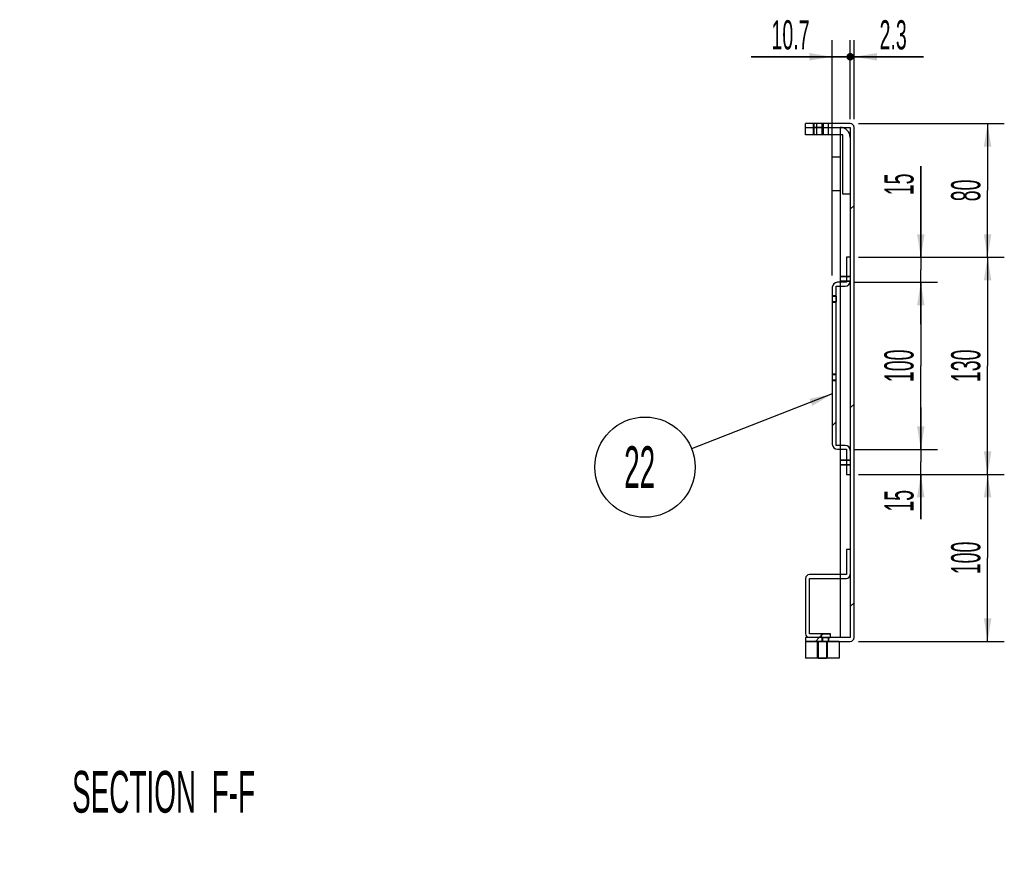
# Model space of a CAD drawing. Header units: millimetres. Extents: x 0 to 839, y 0 to 593.
# Tile 4 of 11: x 163 to 281, y 207 to 309. Entities that reach past the tile are written whole.
import ezdxf

# ---------------------------------------------------------------- set-up
doc = ezdxf.new("R2010")
doc.units = ezdxf.units.MM
doc.header["$LTSCALE"] = 46.255
doc.linetypes.add('HIDDEN', pattern=[0.2, 0.1, -0.1])
doc.layers.get('0').update_dxf_attribs({"linetype": 'CONTINUOUS'})
for name, color, linetype in [('02___PRT_ALL_AXES', 7, 'CONTINUOUS'), ('3_DATUM_AXES', 7, 'CONTINUOUS'), ('7_ALL_FEATURES', 7, 'CONTINUOUS'), ('ALL_AXIS', 7, 'CONTINUOUS'), ('DEFAULT_2', 8, 'HIDDEN')]:
    doc.layers.add(name, color=color, linetype=linetype)
doc.styles.get("Standard").update_dxf_attribs({"font": 'txt', "width": 0.5})
doc.dimstyles.new('DIMSTYLE_4', dxfattribs={"dimtxt": 3.5, "dimasz": 2.76, "dimexe": 2, "dimexo": 1, "dimgap": 0.875, "dimtad": 1, "dimdec": 3, "dimlfac": 5, "dimdsep": 46, "dimtxsty": 'Standard', "dimblk": '_FILLED', "dimblk1": '_FILLED', "dimblk2": '_FILLED', "dimcen": 0.09, "dimadec": 3, "dimazin": 2, "dimtp": 0.3, "dimtm": 0.3, "dimtfac": 1, "dimtdec": 3, "dimtofl": 0, "dimtmove": 0, "dimatfit": 3, "dimldrblk": '_FILLED', "dimfxl": 0, "dimtolj": 1, "dimarcsym": 0})
doc.dimstyles.new('DIMSTYLE_5', dxfattribs={"dimtxt": 3.5, "dimasz": 2.76, "dimexe": 2, "dimexo": 1, "dimgap": 0.875, "dimtad": 1, "dimdec": 3, "dimlfac": 5, "dimdsep": 46, "dimtxsty": 'Standard', "dimblk": '_FILLED', "dimblk1": '_FILLED', "dimblk2": '_FILLED', "dimcen": 0.09, "dimadec": 3, "dimazin": 2, "dimtp": 0.1, "dimtm": 0.1, "dimtfac": 1, "dimtdec": 3, "dimtofl": 0, "dimtmove": 0, "dimatfit": 3, "dimldrblk": '_FILLED', "dimfxl": 0, "dimtolj": 1, "dimarcsym": 0})
doc.dimstyles.new('DIMSTYLE_6', dxfattribs={"dimtxt": 3.5, "dimasz": 2.76, "dimexe": 2, "dimexo": 1, "dimgap": 0.875, "dimtad": 1, "dimdec": 3, "dimlfac": 5, "dimdsep": 46, "dimtxsty": 'Standard', "dimblk": '_FILLED', "dimblk1": '_FILLED', "dimblk2": '_FILLED', "dimcen": 0.09, "dimadec": 3, "dimazin": 2, "dimtp": 0.2, "dimtm": 0.2, "dimtfac": 1, "dimtdec": 3, "dimtofl": 0, "dimtmove": 0, "dimatfit": 3, "dimldrblk": '_FILLED', "dimfxl": 0, "dimtolj": 1, "dimarcsym": 0})
doc.dimstyles.new('DIMSTYLE_7', dxfattribs={"dimtxt": 3.5, "dimasz": 2.76, "dimexe": 2, "dimexo": 1, "dimgap": 0.875, "dimtad": 1, "dimdec": 3, "dimlfac": 5, "dimdsep": 46, "dimtxsty": 'Standard', "dimblk": '_FILLED', "dimblk1": '_FILLED', "dimblk2": '_FILLED', "dimcen": 0.09, "dimadec": 3, "dimazin": 2, "dimtp": 0.5, "dimtm": 0.5, "dimtfac": 1, "dimtdec": 3, "dimtofl": 0, "dimtmove": 0, "dimatfit": 3, "dimldrblk": '_FILLED', "dimfxl": 0, "dimtolj": 1, "dimarcsym": 0})
doc.dimstyles.get("Standard").update_dxf_attribs({"dimtxt": 3.5, "dimasz": 2.76, "dimexe": 2, "dimexo": 1, "dimtad": 1, "dimdec": 3, "dimdsep": 46, "dimtxsty": 'Standard', "dimblk": '_FILLED', "dimblk1": '_FILLED', "dimblk2": '_FILLED', "dimcen": 0.09, "dimadec": 3, "dimazin": 2, "dimtol": 1, "dimtp": 0.001, "dimtm": 0.001, "dimtfac": 1, "dimtdec": 3, "dimtofl": 0, "dimtmove": 0, "dimatfit": 3, "dimldrblk": '_FILLED', "dimfxl": 0, "dimtolj": 1, "dimarcsym": 0})
pattern_1 = [(45, (0, 0), (-11.89354, 11.89354), [])]

# ---------------------------------------------------------------- blocks, each defined once
blk = doc.blocks.new('_FILLED')
at = {"color": 0, "linetype": 'ByBlock'}
blk.add_solid([(0, 0), (-1, 0.163), (-1, -0.163)], dxfattribs=at)
blk = doc.blocks.new('*D28')
at = {"color": 2, "linetype": 'Continuous'}
for p, q in [((263.46, 254.5), (280.92, 254.5)), ((278.92, 254.5), (278.92, 244.5)), ((278.92, 234.5), (278.92, 244.5)), ((263.46, 234.5), (280.92, 234.5))]:
    blk.add_line(p, q, dxfattribs=at)
at = {"color": 2, "linetype": 'Continuous', "xscale": 2.76, "yscale": 2.76, "zscale": 2.76}
for p, rotation in [((278.92, 254.5), 90), ((278.92, 234.5), 270)]:
    blk.add_blockref('_FILLED', p, dxfattribs=dict(at, rotation=rotation))
at = {"color": 2, "linetype": 'Continuous', "insert": (274.55, 244.5), "char_height": 3.5, "width": 5.25, "attachment_point": 2, "rotation": 90, "line_spacing_factor": 0.9}
blk.add_mtext('100', dxfattribs=at)
blk = doc.blocks.new('*D29')
at = {"color": 2, "linetype": 'Continuous'}
for p, q in [((263.46, 280.5), (280.92, 280.5)), ((278.92, 280.5), (278.92, 267.5)), ((278.92, 254.5), (278.92, 267.5)), ((263.46, 254.5), (280.92, 254.5))]:
    blk.add_line(p, q, dxfattribs=at)
at = {"color": 2, "linetype": 'Continuous', "xscale": 2.76, "yscale": 2.76, "zscale": 2.76}
for p, rotation in [((278.92, 280.5), 90), ((278.92, 254.5), 270)]:
    blk.add_blockref('_FILLED', p, dxfattribs=dict(at, rotation=rotation))
at = {"color": 2, "linetype": 'Continuous', "insert": (274.55, 267.5), "char_height": 3.5, "width": 5.25, "attachment_point": 2, "rotation": 90, "line_spacing_factor": 0.9}
blk.add_mtext('130', dxfattribs=at)
blk = doc.blocks.new('*D30')
at = {"color": 2, "linetype": 'Continuous'}
for p, q in [((263.46, 296.5), (280.92, 296.5)), ((278.92, 296.5), (278.92, 288.5)), ((278.92, 280.5), (278.92, 288.5)), ((263.46, 280.5), (280.92, 280.5))]:
    blk.add_line(p, q, dxfattribs=at)
at = {"color": 2, "linetype": 'Continuous', "xscale": 2.76, "yscale": 2.76, "zscale": 2.76}
for p, rotation in [((278.92, 296.5), 90), ((278.92, 280.5), 270)]:
    blk.add_blockref('_FILLED', p, dxfattribs=dict(at, rotation=rotation))
at = {"color": 2, "linetype": 'Continuous', "insert": (274.55, 288.5), "char_height": 3.5, "width": 3.5, "attachment_point": 2, "rotation": 90, "line_spacing_factor": 0.9}
blk.add_mtext('80', dxfattribs=at)
blk = doc.blocks.new('*D31')
at = {"color": 2, "linetype": 'Continuous'}
for p, q in [((270.92, 257.5), (270.92, 262.5)), ((270.92, 262.5), (270.92, 256)), ((263, 257.5), (272.92, 257.5)), ((270.92, 249.14), (270.92, 256)), ((263.46, 254.5), (272.92, 254.5)), ((270.92, 254.5), (270.92, 249.14))]:
    blk.add_line(p, q, dxfattribs=at)
at = {"color": 2, "linetype": 'Continuous', "xscale": 2.76, "yscale": 2.76, "zscale": 2.76}
for p, rotation in [((270.92, 257.5), 270), ((270.92, 254.5), 90)]:
    blk.add_blockref('_FILLED', p, dxfattribs=dict(at, rotation=rotation))
at = {"color": 2, "linetype": 'Continuous', "insert": (266.55, 252.64), "char_height": 3.5, "width": 3.5, "attachment_point": 3, "rotation": 90, "line_spacing_factor": 0.9}
blk.add_mtext('15', dxfattribs=at)
blk = doc.blocks.new('*D32')
at = {"color": 2, "linetype": 'Continuous'}
for p, q in [((263, 277.5), (272.92, 277.5)), ((270.92, 277.5), (270.92, 267.5)), ((270.92, 257.5), (270.92, 267.5)), ((263, 257.5), (272.92, 257.5))]:
    blk.add_line(p, q, dxfattribs=at)
at = {"color": 2, "linetype": 'Continuous', "xscale": 2.76, "yscale": 2.76, "zscale": 2.76}
for p, rotation in [((270.92, 277.5), 90), ((270.92, 257.5), 270)]:
    blk.add_blockref('_FILLED', p, dxfattribs=dict(at, rotation=rotation))
at = {"color": 2, "linetype": 'Continuous', "insert": (266.55, 267.5), "char_height": 3.5, "width": 5.25, "attachment_point": 2, "rotation": 90, "line_spacing_factor": 0.9}
blk.add_mtext('100', dxfattribs=at)
blk = doc.blocks.new('*D33')
at = {"color": 2, "linetype": 'Continuous'}
for p, q in [((270.92, 280.5), (270.92, 291.42)), ((270.92, 291.42), (270.92, 279)), ((263.46, 280.5), (272.92, 280.5)), ((270.92, 272.5), (270.92, 279)), ((263, 277.5), (272.92, 277.5)), ((270.92, 277.5), (270.92, 272.5))]:
    blk.add_line(p, q, dxfattribs=at)
at = {"color": 2, "linetype": 'Continuous', "xscale": 2.76, "yscale": 2.76, "zscale": 2.76}
for p, rotation in [((270.92, 280.5), 270), ((270.92, 277.5), 90)]:
    blk.add_blockref('_FILLED', p, dxfattribs=dict(at, rotation=rotation))
at = {"color": 2, "linetype": 'Continuous', "insert": (266.55, 287.92), "char_height": 3.5, "width": 3.5, "attachment_point": 1, "rotation": 90, "line_spacing_factor": 0.9}
blk.add_mtext('15', dxfattribs=at)
blk = doc.blocks.new('_DOT')
at = {"color": 0, "linetype": 'ByBlock'}
blk.add_line((-0.163, 0), (-1, 0), dxfattribs=at)
at = {"color": 0, "linetype": 'ByBlock', "const_width": 0.163}
blk.add_lwpolyline([(-0.082, 0, 1), (0.082, 0, 1)], format="xyb", close=True, dxfattribs=at)
blk = doc.blocks.new('*D34')
at = {"color": 2, "linetype": 'Continuous'}
for p, q in [((262.46, 297.04), (262.46, 306.5)), ((262.92, 297.04), (262.92, 306.5)), ((262.46, 304.5), (257.46, 304.5)), ((257.46, 304.5), (262.69, 304.5)), ((271.23, 304.5), (262.69, 304.5)), ((262.92, 304.5), (271.23, 304.5))]:
    blk.add_line(p, q, dxfattribs=at)
at = {"color": 2, "linetype": 'Continuous', "xscale": 2.76, "yscale": 2.76, "zscale": 2.76}
blk.add_blockref('_DOT', (262.46, 304.5), dxfattribs=at)
at = {"color": 2, "linetype": 'Continuous', "xscale": 2.76, "yscale": 2.76, "zscale": 2.76, "rotation": 180}
blk.add_blockref('_FILLED', (262.92, 304.5), dxfattribs=at)
at = {"color": 2, "linetype": 'Continuous', "insert": (265.98, 308.88), "char_height": 3.5, "width": 5.25, "attachment_point": 1, "line_spacing_factor": 0.9}
blk.add_mtext('2.3', dxfattribs=at)
blk = doc.blocks.new('*D35')
at = {"color": 2, "linetype": 'Continuous'}
for p, q in [((260.32, 278.3), (260.32, 306.5)), ((262.46, 297.04), (262.46, 306.5)), ((260.32, 304.5), (250.59, 304.5)), ((250.59, 304.5), (261.39, 304.5)), ((267.46, 304.5), (261.39, 304.5)), ((262.46, 304.5), (267.46, 304.5))]:
    blk.add_line(p, q, dxfattribs=at)
at = {"color": 2, "linetype": 'Continuous', "xscale": 2.76, "yscale": 2.76, "zscale": 2.76}
blk.add_blockref('_FILLED', (260.32, 304.5), dxfattribs=at)
at = {"color": 2, "linetype": 'Continuous', "xscale": 2.76, "yscale": 2.76, "zscale": 2.76, "rotation": 180}
blk.add_blockref('_DOT', (262.46, 304.5), dxfattribs=at)
at = {"color": 2, "linetype": 'Continuous', "insert": (257.59, 308.88), "char_height": 3.5, "width": 7, "attachment_point": 3, "line_spacing_factor": 0.9}
blk.add_mtext('10.7', dxfattribs=at)
blk = doc.blocks.new('CUSTOM_BALLOON_Q_BL13', base_point=(237.88, 255.37))
at = {"color": 2, "linetype": 'Continuous'}
blk.add_circle((237.88, 255.37), 6, dxfattribs=at)
at = {"color": 2, "linetype": 'Continuous', "insert": (235.38, 257.87), "char_height": 5, "width": 5, "attachment_point": 1, "line_spacing_factor": 0.9}
blk.add_mtext('22', dxfattribs=at)

msp = doc.modelspace()

# ---------------------------------------------------------------- hatches: boundary and pattern name
at = {"linetype": 'Continuous'}
h = msp.add_hatch(dxfattribs=at)
h.set_pattern_fill('DEFAULT__38', color=2, scale=16.82, angle=45, style=0, pattern_type=0)
h.set_pattern_definition(pattern_1)
edge = h.paths.add_edge_path()
edge.add_line((257.12071, 234.50343), (262.46071, 234.50343))
edge.add_line((257.12071, 234.96343), (257.12071, 234.50343))
edge.add_line((262.46071, 234.96343), (257.12071, 234.96343))
edge.add_line((262.46071, 296.04343), (262.46071, 234.96343))
edge.add_line((257.12071, 296.04343), (262.46071, 296.04343))
edge.add_line((257.12071, 296.50343), (257.12071, 296.04343))
edge.add_line((262.46071, 296.50343), (257.12071, 296.50343))
edge.add_arc((262.46071, 296.04343), 0.46, 0, 90)
edge.add_line((262.92071, 234.96343), (262.92071, 296.04343))
edge.add_arc((262.46071, 234.96343), 0.46, 270, 360)
h = msp.add_hatch(dxfattribs=at)
h.set_pattern_fill('DEFAULT__45', color=2, scale=16.82, angle=45, style=0, pattern_type=0)
h.set_pattern_definition(pattern_1)
edge = h.paths.add_edge_path()
edge.add_line((257.12071, 296.04343), (261.26071, 296.04343))
edge.add_arc((261.26071, 294.84343), 1.2, 0, 90)
edge.add_line((262.46071, 294.84343), (262.46071, 288.04343))
edge.add_line((262.46071, 288.04343), (261.56071, 288.04343))
edge.add_line((261.56071, 288.04343), (261.56071, 295.14343))
edge.add_line((261.56071, 295.14343), (257.12071, 295.14343))
edge.add_line((257.12071, 295.14343), (257.12071, 296.04343))
h = msp.add_hatch(dxfattribs=at)
h.set_pattern_fill('DEFAULT__43', color=2, scale=16.82, angle=45, style=0, pattern_type=0)
h.set_pattern_definition(pattern_1)
edge = h.paths.add_edge_path()
edge.add_line((262.00071, 280.50343), (262.00071, 277.50343))
edge.add_line((262.46071, 280.50343), (262.00071, 280.50343))
edge.add_line((262.46071, 277.64343), (262.46071, 280.50343))
edge.add_arc((261.86071, 277.64343), 0.6, 270, 360)
edge.add_line((260.78071, 277.04343), (261.86071, 277.04343))
edge.add_line((260.78071, 257.96343), (260.78071, 277.04343))
edge.add_line((261.86071, 257.96343), (260.78071, 257.96343))
edge.add_arc((261.86071, 257.36343), 0.6, 0, 90)
edge.add_line((262.46071, 254.50343), (262.46071, 257.36343))
edge.add_line((262.00071, 254.50343), (262.46071, 254.50343))
edge.add_line((262.00071, 257.50343), (262.00071, 254.50343))
edge.add_line((260.92071, 257.50343), (262.00071, 257.50343))
edge.add_arc((260.92071, 258.10343), 0.6, 180, 270)
edge.add_line((260.32071, 276.90343), (260.32071, 258.10343))
edge.add_arc((260.92071, 276.90343), 0.6, 90, 180)
edge.add_line((262.00071, 277.50343), (260.92071, 277.50343))
h = msp.add_hatch(dxfattribs=at)
h.set_pattern_fill('DEFAULT__41', color=2, scale=16.82, angle=45, style=0, pattern_type=0)
h.set_pattern_definition(pattern_1)
edge = h.paths.add_edge_path()
edge.add_line((262.00071, 245.50343), (262.00071, 242.50343))
edge.add_line((262.46071, 245.50343), (262.00071, 245.50343))
edge.add_line((262.46071, 242.50343), (262.46071, 245.50343))
edge.add_arc((262.00071, 242.50343), 0.46, 270, 360)
edge.add_line((257.58071, 242.04343), (262.00071, 242.04343))
edge.add_line((257.58071, 235.42343), (257.58071, 242.04343))
edge.add_line((260.12071, 235.42343), (257.58071, 235.42343))
edge.add_line((260.12071, 234.96343), (260.12071, 235.42343))
edge.add_line((257.58071, 234.96343), (260.12071, 234.96343))
edge.add_arc((257.58071, 235.42343), 0.46, 180, 270)
edge.add_line((257.12071, 242.04343), (257.12071, 235.42343))
edge.add_arc((257.58071, 242.04343), 0.46, 90, 180)
edge.add_line((262.00071, 242.50343), (257.58071, 242.50343))

# ---------------------------------------------------------------- linework, layer by layer
at = {"color": 7, "linetype": 'Continuous'}
for p, q in [((262.46071, 296.50343), (257.12071, 296.50343)), ((257.12071, 295.14343), (257.12071, 296.50343)), ((257.12071, 296.04343), (262.46071, 296.04343)), ((262.46071, 296.04343), (262.46071, 234.96343)), ((262.92071, 234.96343), (262.92071, 296.04343)), ((261.56071, 295.14343), (257.12071, 295.14343)), ((261.26071, 295.14343), (261.26071, 277.50343)), ((261.56071, 288.04343), (261.56071, 295.14343)), ((260.26071, 292.50343), (261.26071, 292.50343)), ((260.26071, 292.50343), (260.26071, 288.50343)), ((260.26071, 288.50343), (261.26071, 288.50343)), ((262.46071, 288.04343), (261.56071, 288.04343)), ((262.46071, 280.50343), (262.00071, 280.50343)), ((262.00071, 280.50343), (262.00071, 277.50343)), ((262.00071, 277.50343), (260.92071, 277.50343)), ((260.32071, 276.90343), (260.32071, 258.10343)), ((260.78071, 277.04343), (261.86071, 277.04343)), ((260.78071, 257.96343), (260.78071, 277.04343)), ((261.26071, 277.04343), (261.26071, 257.96343)), ((261.86071, 257.96343), (260.78071, 257.96343)), ((260.92071, 257.50343), (262.00071, 257.50343)), ((261.26071, 257.50343), (261.26071, 242.50343)), ((262.00071, 257.50343), (262.00071, 254.50343)), ((262.00071, 254.50343), (262.46071, 254.50343)), ((262.46071, 245.50343), (262.00071, 245.50343)), ((262.00071, 245.50343), (262.00071, 242.50343)), ((257.12071, 242.04343), (257.12071, 235.42343)), ((262.00071, 242.50343), (257.58071, 242.50343)), ((257.58071, 242.04343), (262.00071, 242.04343)), ((257.58071, 235.42343), (257.58071, 242.04343)), ((261.26071, 242.04343), (261.26071, 234.96343)), ((262.46071, 234.96343), (257.12071, 234.96343)), ((257.12071, 234.96343), (257.12071, 234.50343)), ((260.12071, 235.42343), (257.58071, 235.42343)), ((260.12071, 234.96343), (260.12071, 235.42343)), ((257.12071, 234.50343), (262.46071, 234.50343))]:
    msp.add_line(p, q, dxfattribs=at)
for centre, radius, start, end in [((261.26071, 294.84343), 1.2, 0, 90), ((262.46071, 296.04343), 0.46, 0, 90), ((260.92071, 276.90343), 0.6, 90, 180), ((261.86071, 277.64343), 0.6, 270, 360), ((260.92071, 258.10343), 0.6, 180, 270), ((261.86071, 257.36343), 0.6, 0, 90), ((257.58071, 242.04343), 0.46, 90, 180), ((262.00071, 242.50343), 0.46, 270, 360), ((257.58071, 235.42343), 0.46, 180, 270), ((262.46071, 234.96343), 0.46, 270, 360)]:
    msp.add_arc(centre, radius, start, end, dxfattribs=at)
at = {"layer": '02___PRT_ALL_AXES', "color": 8, "linetype": 'HIDDEN'}
for p, q in [((258.62071, 234.50343), (259.62071, 234.50343)), ((258.62071, 234.50343), (258.62071, 232.50343)), ((259.62071, 234.50343), (259.62071, 232.50343)), ((258.62071, 232.50343), (259.62071, 232.50343))]:
    msp.add_line(p, q, dxfattribs=at)
at = {"layer": '3_DATUM_AXES', "color": 8, "linetype": 'HIDDEN'}
for p, q in [((258.97071, 235.42343), (260.07071, 235.42343)), ((258.97071, 235.42343), (258.97071, 234.96343)), ((258.97071, 234.96343), (260.07071, 234.96343)), ((259.19071, 234.50343), (259.19071, 234.96343)), ((259.85071, 234.50343), (259.85071, 234.96343)), ((260.07071, 235.42343), (260.07071, 234.96343)), ((259.85071, 234.50343), (259.19071, 234.50343))]:
    msp.add_line(p, q, dxfattribs=at)
at = {"layer": '7_ALL_FEATURES', "color": 8, "linetype": 'HIDDEN'}
msp.add_line((261.12071, 234.50343), (257.12071, 234.50343), dxfattribs=at)
at = {"layer": '7_ALL_FEATURES', "color": 7, "linetype": 'Continuous'}
for p, q in [((257.12071, 234.50343), (257.12071, 232.50343)), ((261.12071, 234.50343), (261.12071, 232.50343)), ((261.12071, 232.50343), (257.12071, 232.50343))]:
    msp.add_line(p, q, dxfattribs=at)
at = {"layer": 'ALL_AXIS', "color": 8, "linetype": 'HIDDEN'}
for p, q in [((259.12071, 296.50343), (258.12071, 296.50343)), ((258.12071, 296.50343), (258.12071, 295.14343)), ((259.12071, 296.04343), (258.12071, 296.04343)), ((259.12071, 296.50343), (259.12071, 295.14343)), ((259.12071, 295.14343), (258.12071, 295.14343)), ((260.32071, 275.83343), (260.78071, 275.83343)), ((260.32071, 275.83343), (260.32071, 275.17343)), ((260.32071, 275.17343), (260.78071, 275.17343)), ((260.78071, 275.83343), (260.78071, 275.17343))]:
    msp.add_line(p, q, dxfattribs=at)
at = {"layer": 'DEFAULT_2', "color": 8, "linetype": 'HIDDEN'}
for p, q in [((258.02071, 296.50343), (258.02071, 295.14343)), ((258.12071, 295.14343), (258.12071, 296.50343)), ((258.41071, 296.50343), (258.41071, 295.14343)), ((259.12071, 295.14343), (259.12071, 296.50343)), ((259.22071, 296.50343), (259.22071, 295.14343)), ((259.83071, 296.50343), (259.83071, 295.14343)), ((261.26071, 296.04343), (261.26071, 295.14343)), ((262.46071, 278.20343), (261.26071, 278.20343)), ((262.46071, 278.15343), (261.26071, 278.15343)), ((262.46071, 277.65343), (261.26071, 277.65343)), ((262.46071, 277.60343), (261.26071, 277.60343)), ((261.26071, 277.50343), (261.26071, 277.04343)), ((260.32071, 275.90343), (260.78071, 275.90343)), ((260.78071, 275.83343), (260.32071, 275.83343)), ((260.78071, 275.17343), (260.32071, 275.17343)), ((260.32071, 275.10343), (260.78071, 275.10343)), ((260.78071, 266.50343), (260.32071, 266.50343)), ((260.78071, 266.43343), (260.32071, 266.43343)), ((260.78071, 265.77343), (260.32071, 265.77343)), ((260.78071, 265.70343), (260.32071, 265.70343)), ((261.26071, 257.96343), (261.26071, 257.50343)), ((262.46071, 256.20343), (261.26071, 256.20343)), ((262.46071, 256.15343), (261.26071, 256.15343)), ((262.46071, 255.65343), (261.26071, 255.65343)), ((262.46071, 255.60343), (261.26071, 255.60343)), ((261.26071, 242.50343), (261.26071, 242.04343)), ((258.97071, 235.42343), (258.97071, 234.96343)), ((259.12071, 234.50343), (259.12071, 234.96343)), ((259.19071, 234.50343), (259.19071, 234.96343)), ((259.85071, 234.50343), (259.85071, 234.96343)), ((259.92071, 234.50343), (259.92071, 234.96343)), ((260.07071, 235.42343), (260.07071, 234.96343)), ((258.52071, 234.50343), (258.52071, 232.50343)), ((259.72071, 234.50343), (259.72071, 232.50343)), ((259.72071, 232.50343), (258.52071, 232.50343))]:
    msp.add_line(p, q, dxfattribs=at)

# ---------------------------------------------------------------- block references
at = {"color": 2, "linetype": 'Continuous'}
msp.add_blockref('CUSTOM_BALLOON_Q_BL13', (237.88158, 255.36892), dxfattribs=at)

# ---------------------------------------------------------------- texts
at = {"color": 2, "linetype": 'Continuous', "insert": (191.16931, 219.00343), "char_height": 5, "width": 30, "attachment_point": 3, "line_spacing_factor": 0.9}
msp.add_mtext('SECTION  F-F', dxfattribs=at)

# ---------------------------------------------------------------- dimensions: what is measured, and where the dimension line sits
at = {"color": 2, "linetype": 'Continuous'}
for base, p1, p2, dimstyle, override, picture, middle in [((260.32071, 304.50343), (262.46071, 296.04343), (260.32071, 277.30343), 'DIMSTYLE_6', {"dimblk1": 'DOT', "dimsah": 1}, '*D35', (254.30424, 304.50343)), ((262.46071, 304.50343), (262.92071, 296.04343), (262.46071, 296.04343), 'DIMSTYLE_5', {"dimblk2": 'DOT', "dimsah": 1}, '*D34', (268.66263, 304.50343))]:
    dim = msp.add_linear_dim(base=base, p1=p1, p2=p2, angle=180, dimstyle=dimstyle, override=override, dxfattribs=at)
    dim.commit()
    dim.dimension.update_dxf_attribs({"geometry": picture, "text_midpoint": middle, "dimtype": 160})
for base, p1, p2, angle, dimstyle, picture, middle in [((278.92071, 280.50343), (262.46071, 296.50343), (262.46071, 280.50343), 270, 'DIMSTYLE_4', '*D30', (278.92071, 288.44874)), ((270.92071, 280.50343), (262.00071, 277.50343), (262.46071, 280.50343), 90, 'DIMSTYLE_6', '*D33', (270.92071, 289.9418)), ((278.92071, 280.50343), (262.46071, 254.50343), (262.46071, 280.50343), 90, 'DIMSTYLE_7', '*D29', (278.92071, 267.72219)), ((270.92071, 277.50343), (262.00071, 257.50343), (262.00071, 277.50343), 90, 'DIMSTYLE_4', '*D32', (270.92071, 267.72218)), ((270.92071, 257.50343), (262.46071, 254.50343), (262.00071, 257.50343), 90, 'DIMSTYLE_6', '*D31', (270.92071, 251.1619)), ((278.92071, 254.50343), (262.46071, 234.50343), (262.46071, 254.50343), 90, 'DIMSTYLE_4', '*D28', (278.92071, 244.72219))]:
    dim = msp.add_linear_dim(base=base, p1=p1, p2=p2, angle=angle, dimstyle=dimstyle, dxfattribs=at)
    dim.commit()
    dim.dimension.update_dxf_attribs({"geometry": picture, "text_midpoint": middle, "dimtype": 160})

# ---------------------------------------------------------------- leaders
msp.add_leader([(260.32071, 264.13478), (243.47028, 257.55215)], dimstyle='Standard', override={"dimtad": 0}, dxfattribs=at)

doc.saveas('drawing.dxf')
